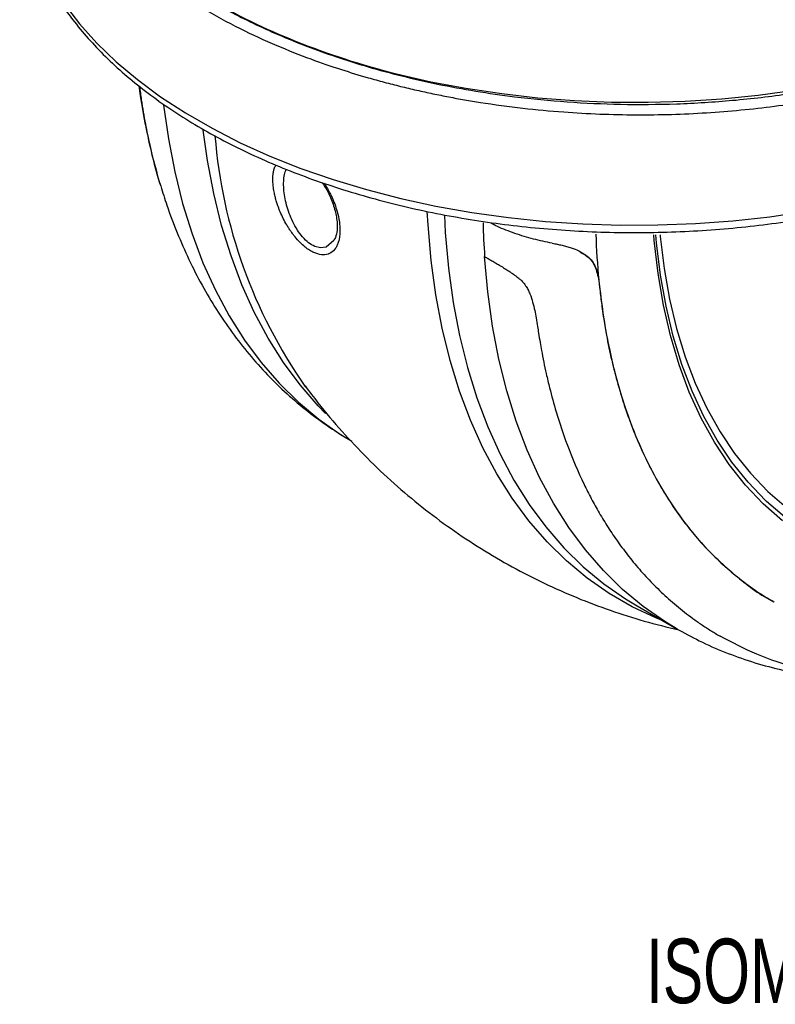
# Model space of a CAD drawing. Header units: millimetres. Extents: x 19 to 819, y 19 to 629.
# Tile 47 of 56: x 649 to 723, y 402 to 499. Entities that reach past the tile are written whole.
import ezdxf

# ---------------------------------------------------------------- set-up
doc = ezdxf.new("R2010")
doc.units = ezdxf.units.MM
doc.header["$LTSCALE"] = 3
doc.layers.add('DIMENSIONS', color=140, linetype='Continuous', lineweight=25)
doc.styles.add('SLDTEXTSTYLE0', font='TXT', dxfattribs={"width": 0.7})

msp = doc.modelspace()

# ---------------------------------------------------------------- linework, layer by layer
for p, q in [((679.99, 477.378), (679.931, 477.215)), ((706.025, 473.263), (706.017, 473.268)), ((677.082, 462.902), (677.217, 462.722)), ((709.777, 441.271), (713.64, 439.04)), ((713.726, 438.99), (713.64, 439.04))]:
    msp.add_line(p, q)
at = {"flags": 128}
for points in [[(653.354, 500.499), (654.863, 498.547), (656.576, 496.652), (658.485, 494.821), (660.584, 493.06), (662.865, 491.376), (665.319, 489.776), (667.937, 488.264), (670.71, 486.848), (673.626, 485.531), (676.677, 484.32), (679.849, 483.217), (683.132, 482.229), (686.512, 481.357), (689.979, 480.606), (693.518, 479.978), (697.117, 479.475), (700.762, 479.1), (704.44, 478.854), (708.137, 478.737), (711.839, 478.751), (715.534, 478.894), (719.206, 479.167), (722.842, 479.569), (726.43, 480.097)], [(686.093, 493.62), (689.475, 492.85), (692.932, 492.201), (696.452, 491.675), (700.02, 491.273), (703.624, 490.999), (707.251, 490.852), (710.886, 490.833), (714.517, 490.942), (718.129, 491.179), (721.709, 491.543), (725.245, 492.032), (728.722, 492.646), (732.127, 493.38), (735.448, 494.234), (738.673, 495.202), (741.79, 496.283), (744.786, 497.472), (747.651, 498.764), (750.374, 500.154)], [(663.164, 490.528), (663.627, 487.23), (664.252, 483.981), (665.029, 480.861), (665.956, 477.875), (667.032, 475.032), (668.254, 472.338), (669.618, 469.799), (671.122, 467.423), (672.761, 465.213), (674.533, 463.176), (676.432, 461.317), (678.454, 459.64), (680.594, 458.149), (681.372, 457.671)], [(679.11, 460.211), (678.38, 460.963), (676.606, 463.006), (674.964, 465.223), (673.458, 467.608), (672.093, 470.156), (670.872, 472.859), (669.796, 475.713), (668.87, 478.709), (668.095, 481.841), (667.474, 485.101), (667.053, 488.083)], [(712.283, 439.824), (711.68, 440.068), (709.3, 441.185), (707.028, 442.497), (704.871, 444.001), (702.833, 445.693), (700.921, 447.57), (699.137, 449.626), (697.487, 451.857), (695.975, 454.257), (694.604, 456.821), (693.378, 459.542), (692.299, 462.414), (691.371, 465.43), (690.595, 468.582), (689.973, 471.863), (689.507, 475.264), (689.198, 478.779), (689.126, 480.063)], [(690.804, 479.708), (690.898, 478.001), (691.209, 474.509), (691.676, 471.129), (692.298, 467.869), (693.072, 464.737), (693.999, 461.741), (695.074, 458.888), (696.295, 456.184), (697.661, 453.637), (699.166, 451.252), (700.808, 449.035), (702.582, 446.991), (704.485, 445.126), (706.512, 443.444), (708.657, 441.949), (709.777, 441.271)], [(724.093, 449.652), (722.216, 451.301), (720.473, 453.142), (718.867, 455.169), (717.405, 457.376), (716.089, 459.756), (714.925, 462.301), (713.916, 465.005), (713.065, 467.86), (712.374, 470.855), (711.845, 473.984), (711.48, 477.235), (711.436, 477.777)], [(722.543, 451.54), (722.441, 451.637), (720.716, 453.437), (719.126, 455.419), (717.674, 457.576), (716.366, 459.902), (715.204, 462.391), (714.193, 465.034), (713.335, 467.825), (712.634, 470.756), (712.09, 473.816), (711.706, 476.998), (711.637, 477.78)], [(712.043, 477.787), (712.058, 477.623), (712.436, 474.476), (712.972, 471.448), (713.665, 468.549), (714.511, 465.788), (715.51, 463.172), (716.657, 460.71), (717.95, 458.408), (719.385, 456.274), (720.956, 454.313), (722.661, 452.532), (724.493, 450.936)], [(679.931, 477.215), (679.152, 476.557), (678.61, 476.49), (678.039, 476.639)], [(713.64, 439.04), (712.523, 439.717), (710.383, 441.208), (708.36, 442.885), (706.461, 444.744), (704.69, 446.781), (703.05, 448.991), (701.547, 451.367), (700.182, 453.906), (698.961, 456.6), (697.885, 459.443), (696.958, 462.429), (696.181, 465.549), (695.556, 468.798), (695.085, 472.166), (694.769, 475.646)], [(763.104, 450.092), (760.141, 448.662), (757.197, 447.428), (754.278, 446.393), (751.395, 445.56), (748.555, 444.932), (745.766, 444.511), (743.038, 444.298), (740.378, 444.293), (737.794, 444.497), (735.293, 444.909), (732.884, 445.528), (730.573, 446.352), (728.366, 447.378), (726.271, 448.603), (724.294, 450.025), (722.543, 451.54)]]:
    msp.add_lwpolyline(points, dxfattribs=at)
for centre, radius, start, end in [((717.918, 491.516), 49.863, 184.59195, 215.01864), ((774.763, 481.014), 80.173, 181.45415, 183.83919), ((777.189, 480.241), 71.506, 181.90578, 185.56437)]:
    msp.add_arc(centre, radius, start, end)
msp.add_ellipse((709.606, 525.33), major_axis=(59.499, -0.454), ratio=0.582304, start_param=3.93143, end_param=4.310571)
for points, knots in [([(667.468, 501.004), (668.195, 500.589), (669.648, 499.76), (671.999, 498.579), (674.521, 497.432), (677.23, 496.334), (680.165, 495.28), (683.288, 494.299), (686.643, 493.393), (690.177, 492.589), (693.888, 491.902), (698.14, 491.291), (702.899, 490.827), (708.24, 490.587), (713.691, 490.627), (719.27, 490.974), (724.836, 491.634), (730.361, 492.624), (735.728, 493.93), (740.873, 495.549), (745.72, 497.455), (750.185, 499.618), (754.241, 502.009), (757.577, 504.405), (760.301, 506.745), (762.479, 508.959), (764.339, 511.22), (765.888, 513.514), (767.114, 515.794), (768.051, 518.068), (768.7, 520.293), (769.1, 522.483), (769.233, 524.626), (769.237, 526.123), (769.119, 526.91), (769.106, 526.993)], [0, 0, 0, 0, 0.021139, 0.042275, 0.064449, 0.087613, 0.110819, 0.13608, 0.161342, 0.187667, 0.214963, 0.242313, 0.278816, 0.315357, 0.353863, 0.392409, 0.432377, 0.472387, 0.513128, 0.553912, 0.594652, 0.635436, 0.675402, 0.715413, 0.746226, 0.777026, 0.807088, 0.836273, 0.865526, 0.892833, 0.920143, 0.946467, 0.971714, 0.997017, 1, 1, 1, 1]), ([(666.938, 500.107), (668.173, 499.416), (670.513, 498.106), (674.137, 496.455), (677.483, 495.126), (680.498, 494.085), (682.93, 493.343), (684.88, 492.803), (686.478, 492.393), (688.069, 492.016), (689.653, 491.67), (691.227, 491.355), (692.79, 491.07), (695.206, 490.67), (698.451, 490.231), (702.389, 489.862), (706.111, 489.653), (709.653, 489.577), (713.156, 489.62), (716.606, 489.779), (719.993, 490.05), (724.385, 490.549), (729.675, 491.421), (735.67, 492.837), (740.904, 494.471), (745.445, 496.23), (749.376, 498.049), (753.012, 500.043), (756.716, 502.444), (760.346, 505.318), (763.703, 508.715), (766.145, 511.996), (767.846, 515.074), (768.982, 517.902), (769.708, 520.833), (769.999, 523.317), (769.936, 524.815), (769.916, 525.306)], [0, 0, 0, 0, 0.035615, 0.067459, 0.09553, 0.119828, 0.140352, 0.15265, 0.164762, 0.176689, 0.188429, 0.199984, 0.211354, 0.222537, 0.25233, 0.280718, 0.305657, 0.330314, 0.354691, 0.378787, 0.402602, 0.426135, 0.472343, 0.517427, 0.561388, 0.596581, 0.631653, 0.666536, 0.701218, 0.747779, 0.794715, 0.842027, 0.87611, 0.910861, 0.946279, 0.982364, 1, 1, 1, 1]), ([(648.987, 511.076), (649.001, 510.919), (649.08, 510.077), (649.418, 508.559), (650.007, 506.531), (650.809, 504.528), (651.8, 502.554), (652.983, 500.617), (654.353, 498.723), (655.907, 496.879), (657.64, 495.09), (659.545, 493.365), (661.616, 491.707), (663.845, 490.124), (666.225, 488.621), (668.747, 487.201), (671.403, 485.871), (674.183, 484.634), (677.078, 483.493), (680.078, 482.452), (683.174, 481.514), (686.356, 480.682), (689.612, 479.958), (692.934, 479.345), (696.309, 478.844), (699.727, 478.456), (703.177, 478.184), (706.648, 478.027), (710.128, 477.986), (713.606, 478.062), (717.072, 478.253), (720.513, 478.56), (723.919, 478.982), (727.279, 479.517), (730.582, 480.163), (733.817, 480.92), (736.973, 481.783), (740.041, 482.752), (743.011, 483.823), (745.873, 484.994), (748.617, 486.26), (751.235, 487.618), (753.718, 489.064), (756.056, 490.594), (758.244, 492.204), (760.271, 493.888), (762.131, 495.641), (763.818, 497.458), (765.324, 499.332), (766.643, 501.255), (767.772, 503.222), (768.706, 505.224), (769.437, 507.254), (769.964, 509.209), (770.147, 510.492), (770.232, 511.085)], [0, 0, 0, 0, 0.004279, 0.023056, 0.041867, 0.060733, 0.079666, 0.098674, 0.117753, 0.136896, 0.156091, 0.175326, 0.19459, 0.213871, 0.233163, 0.252458, 0.271751, 0.29104, 0.310323, 0.329599, 0.348868, 0.368131, 0.387387, 0.406638, 0.425884, 0.445127, 0.464366, 0.483604, 0.50284, 0.522077, 0.541314, 0.560553, 0.579795, 0.59904, 0.61829, 0.637546, 0.656808, 0.676077, 0.695354, 0.71464, 0.733934, 0.753237, 0.772547, 0.791863, 0.811181, 0.830496, 0.849801, 0.869085, 0.888339, 0.907549, 0.926701, 0.945785, 0.964793, 0.983723, 1, 1, 1, 1]), ([(660.734, 492.447), (660.774, 492.121), (660.947, 490.741), (661.385, 488.399), (662.031, 485.455), (662.573, 483.588), (662.838, 482.672)], [0, 0, 0, 0, 0.095012, 0.403303, 0.707369, 1, 1, 1, 1]), ([(660.788, 492.404), (660.844, 491.956), (661.001, 490.716), (661.34, 488.761), (661.914, 486.024), (662.397, 483.972), (662.836, 482.693), (662.87, 482.594)], [0, 0, 0, 0, 0.132706, 0.367136, 0.572152, 0.967042, 1, 1, 1, 1]), ([(677.956, 476.037), (677.814, 476.11), (677.529, 476.254), (677.067, 476.591), (676.583, 477.028), (676.184, 477.475), (675.887, 477.855), (675.68, 478.142), (675.48, 478.443), (675.226, 478.855), (674.936, 479.387), (674.69, 479.92), (674.52, 480.343), (674.398, 480.675), (674.274, 481.05), (674.158, 481.463), (674.05, 481.933), (673.966, 482.431), (673.918, 482.946), (673.915, 483.333), (673.93, 483.608), (673.947, 483.783), (673.971, 483.951), (674.002, 484.111), (674.059, 484.369), (674.154, 484.525), (674.225, 484.641)], [0, 0, 0, 0, 0.051222, 0.102272, 0.163048, 0.226031, 0.255327, 0.285024, 0.31529, 0.34628, 0.40738, 0.470326, 0.500141, 0.530458, 0.56738, 0.610664, 0.654392, 0.711686, 0.768535, 0.825432, 0.847872, 0.870101, 0.892151, 0.914054, 0.935842, 1, 1, 1, 1]), ([(678.039, 476.639), (677.837, 476.748), (677.427, 476.969), (676.837, 477.555), (676.309, 478.267), (675.717, 479.327), (675.21, 480.736), (674.984, 482.075), (674.975, 483.052), (675.022, 483.736), (675.17, 484.077), (675.241, 484.24)], [0, 0, 0, 0, 0.086308, 0.175183, 0.262025, 0.35676, 0.541267, 0.727453, 0.8214, 0.914826, 1, 1, 1, 1]), ([(662.88, 482.596), (663.073, 481.958), (663.553, 480.376), (664.479, 477.96), (665.629, 475.338), (666.918, 472.828), (668.336, 470.432), (669.884, 468.159), (671.56, 466.012), (673.364, 463.997), (675.292, 462.119), (677.348, 460.387), (679.482, 458.82), (680.98, 457.915), (681.711, 457.472)], [0, 0, 0, 0, 0.058608, 0.145206, 0.231803, 0.318127, 0.404163, 0.489919, 0.575445, 0.660839, 0.746244, 0.831843, 0.917849, 1, 1, 1, 1]), ([(678.953, 482.865), (679.025, 482.762), (679.17, 482.553), (679.357, 482.223), (679.538, 481.885), (679.706, 481.541), (679.919, 481.059), (680.147, 480.444), (680.35, 479.719), (680.466, 479.094), (680.522, 478.539), (680.531, 478.022), (680.485, 477.535), (680.391, 477.109), (680.264, 476.762), (680.044, 476.364), (679.775, 476.09), (679.513, 475.95), (679.421, 475.911), (679.38, 475.896), (679.362, 475.89), (679.354, 475.887), (679.35, 475.886), (679.349, 475.886), (679.348, 475.886), (679.348, 475.885), (679.348, 475.885), (679.153, 475.821), (678.726, 475.758), (678.209, 475.946), (677.956, 476.037)], [0, 0, 0, 0, 0.0294713, 0.0600732, 0.0909872, 0.1223598, 0.1543314, 0.2232136, 0.2919696, 0.359896, 0.407573, 0.4639232, 0.5283474, 0.5788114, 0.6280632, 0.6765594, 0.7726178, 0.8002311, 0.8122278, 0.8174811, 0.8197881, 0.8208023, 0.8212484, 0.8214447, 0.821531, 0.821569, 0.8215857, 0.8215989, 0.9127762, 1, 1, 1, 1]), ([(678.755, 482.934), (678.803, 482.866), (679.182, 482.34), (679.68, 481.308), (680.052, 480.193), (680.217, 479.344), (680.277, 478.683), (680.255, 477.967), (680.096, 477.566), (680.011, 477.351)], [0, 0, 0, 0, 0.032037, 0.251129, 0.450341, 0.549289, 0.67343, 0.824735, 1, 1, 1, 1]), ([(701.436, 476.955), (700.815, 477.081), (699.571, 477.333), (697.736, 477.909), (696.315, 478.448), (695.619, 478.813), (695.41, 478.922)], [0, 0, 0, 0, 0.291286, 0.583531, 0.875002, 1, 1, 1, 1]), ([(701.436, 476.955), (701.518, 476.94), (701.681, 476.91), (701.923, 476.863), (702.161, 476.814), (702.395, 476.761), (702.625, 476.706), (702.851, 476.646), (703.072, 476.582), (703.486, 476.45), (704.071, 476.216), (704.71, 475.827), (705.235, 475.335), (705.556, 474.86), (705.755, 474.428), (705.871, 474.094), (705.965, 473.721), (706.001, 473.448), (706.02, 473.308)], [0, 0, 0, 0, 0.031192, 0.062369, 0.09357, 0.124833, 0.156198, 0.187703, 0.219385, 0.251282, 0.371659, 0.500788, 0.61756, 0.750271, 0.807273, 0.867888, 0.932127, 1, 1, 1, 1]), ([(704.213, 476.047), (704.381, 475.969), (705.051, 475.66), (705.7, 474.768), (705.911, 473.767), (706.017, 473.268)], [0, 0, 0, 0, 0.144065, 0.572546, 1, 1, 1, 1]), ([(694.769, 475.646), (694.827, 475.612), (694.943, 475.545), (695.121, 475.443), (695.301, 475.339), (695.482, 475.234), (695.665, 475.127), (695.85, 475.02), (696.035, 474.91), (696.222, 474.799), (696.494, 474.635), (696.85, 474.415), (697.293, 474.127), (697.725, 473.827), (698.071, 473.56), (698.334, 473.341), (698.516, 473.168), (698.673, 472.978), (698.853, 472.723), (699.048, 472.384), (699.294, 471.841), (699.511, 471.153), (699.703, 470.366), (699.854, 469.564), (699.972, 468.815), (700.095, 468.005), (700.221, 467.226), (700.459, 465.894), (700.764, 464.399), (701.243, 462.38), (701.891, 460.017), (702.972, 456.792), (704.063, 454.233), (704.913, 452.518), (705.274, 451.821), (705.657, 451.117), (706.06, 450.409), (706.487, 449.696), (706.936, 448.979), (707.409, 448.261), (707.908, 447.543), (708.432, 446.825), (708.983, 446.109), (709.561, 445.397), (710.168, 444.69), (710.804, 443.99), (711.469, 443.298), (712.166, 442.617), (712.893, 441.947), (713.653, 441.291), (714.445, 440.651), (715.271, 440.028), (716.131, 439.425), (717.024, 438.841), (717.64, 438.476), (717.951, 438.292)], [0, 0, 0, 0, 0.003621, 0.007194, 0.010725, 0.014216, 0.017672, 0.021096, 0.024493, 0.027866, 0.031221, 0.039136, 0.046822, 0.054761, 0.062388, 0.066297, 0.070179, 0.073896, 0.078043, 0.085465, 0.093773, 0.109489, 0.12522, 0.139611, 0.156636, 0.169669, 0.188058, 0.20368, 0.250844, 0.280812, 0.331997, 0.404999, 0.500542, 0.518116, 0.536175, 0.55472, 0.573754, 0.593277, 0.613291, 0.633796, 0.654793, 0.676283, 0.698266, 0.72074, 0.743707, 0.767164, 0.791111, 0.815546, 0.840466, 0.865869, 0.891751, 0.91811, 0.944941, 0.97224, 1, 1, 1, 1]), ([(706.017, 473.268), (706.223, 471.568), (706.641, 468.127), (707.765, 463.286), (709.28, 458.671), (711.234, 454.378), (713.615, 450.469), (716.406, 446.983), (719.634, 444.063), (721.951, 442.286), (723.27, 441.654), (723.291, 441.645)], [0, 0, 0, 0, 0.116957, 0.236872, 0.359407, 0.484234, 0.610959, 0.739128, 0.8683, 0.997964, 1, 1, 1, 1]), ([(706.025, 473.263), (706.062, 472.903), (706.151, 472.046), (706.338, 470.58), (706.62, 468.742), (707.032, 466.562), (707.611, 464.074), (708.405, 461.321), (709.462, 458.358), (710.839, 455.251), (712.594, 452.078), (714.79, 448.933), (717.48, 445.913), (720.184, 443.651), (722.153, 442.283), (723.019, 441.813), (723.198, 441.716)], [0, 0, 0, 0, 0.024597, 0.058523, 0.101778, 0.154361, 0.216272, 0.287511, 0.368076, 0.457967, 0.557183, 0.665723, 0.783585, 0.910769, 0.981542, 1, 1, 1, 1]), ([(677.087, 462.938), (677.507, 462.369), (678.652, 460.818), (680.699, 458.43), (683.196, 455.781), (685.828, 453.301), (688.577, 450.987), (691.439, 448.845), (694.405, 446.877), (697.465, 445.086), (700.612, 443.476), (703.836, 442.047), (707.131, 440.806), (710.479, 439.739), (712.751, 439.186), (713.884, 438.91)], [0, 0, 0, 0, 0.047396, 0.129232, 0.210358, 0.290862, 0.370826, 0.450332, 0.529457, 0.608281, 0.68688, 0.76531, 0.843647, 0.921974, 1, 1, 1, 1]), ([(713.64, 439.04), (714.39, 438.627), (715.943, 437.772), (718.419, 436.687), (721.047, 435.745), (723.79, 434.989), (726.641, 434.423), (729.495, 434.068), (732.329, 433.91), (735.124, 433.926), (737.97, 434.126), (740.18, 434.377), (741.445, 434.616), (741.741, 434.672)], [0, 0, 0, 0, 0.090311, 0.186998, 0.284975, 0.384474, 0.485702, 0.588813, 0.683025, 0.778076, 0.873907, 0.970435, 1, 1, 1, 1]), ([(744.936, 435.311), (744.788, 435.274), (743.98, 435.072), (742.573, 434.801), (740.759, 434.498), (739.098, 434.291), (737.426, 434.141), (735.709, 434.055), (733.916, 434.044), (732.165, 434.114), (730.458, 434.261), (728.798, 434.485), (727.185, 434.78), (724.738, 435.356), (721.578, 436.38), (719.146, 437.662), (717.951, 438.292)], [0, 0, 0, 0, 0.01447, 0.079458, 0.140148, 0.196419, 0.248168, 0.311705, 0.374783, 0.437361, 0.499399, 0.560861, 0.621709, 0.681909, 0.843823, 1, 1, 1, 1])]:
    msp.add_open_spline(points, degree=3, knots=knots)
msp.add_open_spline([(706.02, 473.308), (706.021, 473.293), (706.023, 473.278), (706.025, 473.263)], degree=3)

# ---------------------------------------------------------------- texts
at = {"layer": 'DIMENSIONS', "insert": (735.603, 408.522), "char_height": 6.35, "attachment_point": 2, "style": 'SLDTEXTSTYLE0'}
msp.add_mtext('ISOMETRIC VIEW', dxfattribs=at)

doc.saveas('drawing.dxf')
